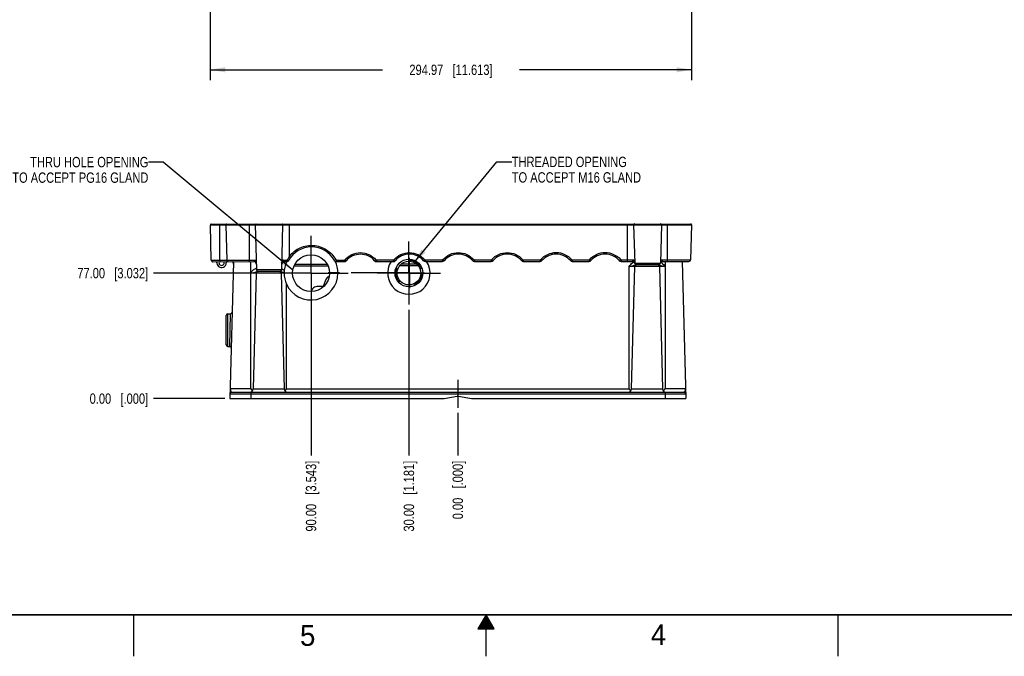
# Model space of a CAD drawing. Header units: inches. Extents: x 0 to 34, y 0 to 22.
# Tile 2 of 18: x 11.4 to 23.3, y 0 to 7.7. Entities that reach past the tile are written whole.
import ezdxf

# ---------------------------------------------------------------- set-up
doc = ezdxf.new("R2010")
doc.units = ezdxf.units.IN
doc.header["$LTSCALE"] = 1.87
doc.header["$MEASUREMENT"] = 0
doc.linetypes.add('CENTER', pattern=[0.6, 0.375, -0.075, 0.075, -0.075])
doc.linetypes.add('HIDDEN', pattern=[0.2, 0.1, -0.1])
doc.layers.get('0').update_dxf_attribs({"linetype": 'CONTINUOUS'})
for name, color, linetype in [('02___PRT_ALL_AXES', 7, 'CONTINUOUS'), ('DEFAULT_1', 7, 'CENTER'), ('DEFAULT_2', 8, 'HIDDEN'), ('DETAIL', 7, 'CONTINUOUS'), ('DIMENSIONS', 7, 'CONTINUOUS')]:
    doc.layers.add(name, color=color, linetype=linetype)
doc.styles.get("Standard").update_dxf_attribs({"font": 'txt', "width": 0.8})
doc.styles.add('TEXTSTYLE_2', font='txt')
doc.dimstyles.new('DIMSTYLE_1', dxfattribs={"dimtxt": 0.125, "dimasz": 0.18, "dimexe": 0.125, "dimexo": 0.0625, "dimgap": 0.0625, "dimtad": 0, "dimtih": 1, "dimtoh": 1, "dimlfac": 2, "dimzin": 0, "dimdsep": 46, "dimtxsty": 'STANDARD', "dimblk": '_FILLED', "dimblk1": '_FILLED', "dimblk2": '_FILLED', "dimcen": 0.09, "dimazin": 0, "dimtp": 0.01, "dimtm": 0.01, "dimtfac": 1, "dimtofl": 0, "dimtmove": 0, "dimatfit": 3, "dimldrblk": '_FILLED', "dimfxl": 1, "dimtolj": 1, "dimtzin": 0, "dimarcsym": 0})
doc.dimstyles.new('DIMSTYLE_3', dxfattribs={"dimtxt": 0.125, "dimasz": 0.18, "dimexe": 0.125, "dimexo": 0.0625, "dimgap": 0.03125, "dimtad": 0, "dimtih": 1, "dimtoh": 1, "dimlfac": 2, "dimzin": 0, "dimdsep": 46, "dimtxsty": 'STANDARD', "dimblk": '_FILLED', "dimblk1": '_FILLED', "dimblk2": '_FILLED', "dimcen": 0.09, "dimazin": 0, "dimtp": 0.01, "dimtm": 0.01, "dimtfac": 1, "dimtofl": 0, "dimtmove": 0, "dimatfit": 3, "dimldrblk": '_FILLED', "dimfxl": 1, "dimtolj": 1, "dimtzin": 0, "dimarcsym": 0})
doc.dimstyles.get("Standard").update_dxf_attribs({"dimtxt": 0.125, "dimasz": 0.18, "dimexe": 0.125, "dimexo": 0.0625, "dimgap": 0.09, "dimtad": 0, "dimtih": 1, "dimtoh": 1, "dimzin": 0, "dimdsep": 46, "dimtxsty": 'STANDARD', "dimblk": '_FILLED', "dimblk1": '_FILLED', "dimblk2": '_FILLED', "dimcen": 0.09, "dimazin": 0, "dimtol": 1, "dimtp": 0.02, "dimtm": 0.02, "dimtfac": 1, "dimtofl": 0, "dimtmove": 0, "dimatfit": 3, "dimldrblk": '_FILLED', "dimfxl": 1, "dimtolj": 1, "dimtzin": 0, "dimarcsym": 0})

# ---------------------------------------------------------------- blocks, each defined once
blk = doc.blocks.new('_FILLED')
at = {"color": 0, "linetype": 'BYBLOCK'}
blk.add_solid([(0, 0), (-1, 0.174), (-1, -0.174)], dxfattribs=at)
blk = doc.blocks.new('*D21')
at = {"layer": 'DIMENSIONS', "color": 2, "linetype": 'CONTINUOUS'}
for p, q in [((19.479, 11.013), (19.479, 6.957)), ((13.672, 7.832), (13.672, 6.957)), ((13.672, 7.082), (15.751, 7.082)), ((19.479, 7.082), (17.401, 7.082))]:
    blk.add_line(p, q, dxfattribs=at)
at = {"layer": 'DIMENSIONS', "color": 2, "linetype": 'CONTINUOUS', "xscale": 0.18, "yscale": 0.18, "zscale": 0.18, "rotation": 180}
blk.add_blockref('_FILLED', (13.672, 7.082), dxfattribs=at)
at = {"layer": 'DIMENSIONS', "color": 2, "linetype": 'CONTINUOUS', "xscale": 0.18, "yscale": 0.18, "zscale": 0.18}
blk.add_blockref('_FILLED', (19.479, 7.082), dxfattribs=at)
at = {"layer": 'DIMENSIONS', "color": 2, "linetype": 'CONTINUOUS', "insert": (16.576, 7.144), "char_height": 0.125, "width": 1.525, "attachment_point": 2, "line_spacing_factor": 0.9}
blk.add_mtext('294.97{\\ftxt.shx;\\W1.000000;\\H0.125000; }[11.613]', dxfattribs=at)
blk = doc.blocks.new('*D22')
at = {"layer": 'DIMENSIONS', "color": 2, "linetype": 'CONTINUOUS'}
blk.add_line((13.847, 3.111), (12.985, 3.111), dxfattribs=at)
at = {"layer": 'DIMENSIONS', "color": 2, "linetype": 'CONTINUOUS', "insert": (12.922, 3.174), "char_height": 0.125, "width": 1.125, "attachment_point": 3, "line_spacing_factor": 0.9}
blk.add_mtext('0.00{\\ftxt.shx;\\W1.000000;\\H0.125000; }[.000]', dxfattribs=at)
blk = doc.blocks.new('*D23')
at = {"layer": 'DIMENSIONS', "color": 2, "linetype": 'CONTINUOUS'}
blk.add_line((14.617, 4.627), (12.985, 4.627), dxfattribs=at)
at = {"layer": 'DIMENSIONS', "color": 2, "linetype": 'CONTINUOUS', "insert": (12.922, 4.689), "char_height": 0.125, "width": 1.325, "attachment_point": 3, "line_spacing_factor": 0.9}
blk.add_mtext('77.00{\\ftxt.shx;\\W1.000000;\\H0.125000; }[3.032]', dxfattribs=at)
blk = doc.blocks.new('*D24')
at = {"layer": 'DIMENSIONS', "color": 2, "linetype": 'CONTINUOUS'}
blk.add_line((14.887, 4.564), (14.887, 2.424), dxfattribs=at)
at = {"layer": 'DIMENSIONS', "color": 2, "linetype": 'CONTINUOUS', "insert": (14.825, 2.361), "char_height": 0.125, "width": 1.325, "attachment_point": 3, "rotation": 90, "line_spacing_factor": 0.9}
blk.add_mtext('90.00{\\ftxt.shx;\\W1.000000;\\H0.125000; }[3.543]', dxfattribs=at)
blk = doc.blocks.new('*D25')
at = {"layer": 'DIMENSIONS', "color": 2, "linetype": 'CONTINUOUS'}
blk.add_line((16.659, 2.938), (16.659, 2.424), dxfattribs=at)
at = {"layer": 'DIMENSIONS', "color": 2, "linetype": 'CONTINUOUS', "insert": (16.596, 2.361), "char_height": 0.125, "width": 1.125, "attachment_point": 3, "rotation": 90, "line_spacing_factor": 0.9}
blk.add_mtext('0.00{\\ftxt.shx;\\W1.000000;\\H0.125000; }[.000]', dxfattribs=at)
blk = doc.blocks.new('*D26')
at = {"layer": 'DIMENSIONS', "color": 2, "linetype": 'CONTINUOUS'}
blk.add_line((16.068, 4.184), (16.068, 2.424), dxfattribs=at)
at = {"layer": 'DIMENSIONS', "color": 2, "linetype": 'CONTINUOUS', "insert": (16.006, 2.361), "char_height": 0.125, "width": 1.325, "attachment_point": 3, "rotation": 90, "line_spacing_factor": 0.9}
blk.add_mtext('30.00{\\ftxt.shx;\\W1.000000;\\H0.125000; }[1.181]', dxfattribs=at)

msp = doc.modelspace()

# ---------------------------------------------------------------- linework, layer by layer
at = {"color": 7, "linetype": 'CONTINUOUS'}
for p, q in [((13.6723, 5.2073), (19.4789, 5.2112)), ((13.6837, 4.7839), (13.6723, 5.2073)), ((13.6821, 5.2174), (19.469, 5.2213)), ((13.7862, 4.7839), (13.7855, 5.2074)), ((13.8589, 5.2075), (13.8699, 4.784)), ((14.1404, 5.2076), (14.1415, 4.7842)), ((14.2137, 5.2077), (14.2282, 4.6661)), ((14.5339, 4.6663), (14.5478, 5.2079)), ((14.627, 4.8304), (14.6268, 5.2181)), ((18.7016, 5.2208), (18.7019, 4.768)), ((18.7806, 5.2107), (18.793, 4.7479)), ((19.1147, 5.2109), (19.1029, 4.7481)), ((19.1872, 4.7875), (19.1878, 5.211)), ((19.4789, 5.2112), (19.4681, 4.7877)), ((13.6837, 4.7839), (14.225, 4.7842)), ((13.7034, 4.7647), (14.1968, 4.765)), ((13.7511, 4.7502), (13.7511, 4.7647)), ((13.9527, 4.7649), (13.9094, 3.1112)), ((14.1589, 3.2283), (14.1589, 4.765)), ((14.537, 4.7844), (14.598, 4.7845)), ((14.5652, 4.7653), (14.5917, 4.7653)), ((15.1939, 4.7849), (15.1939, 4.7657)), ((15.1939, 4.7849), (15.2897, 4.7849)), ((15.1939, 4.7657), (15.2897, 4.7658)), ((15.2897, 4.7849), (15.2897, 4.7658)), ((15.677, 4.7852), (15.8803, 4.7853)), ((15.677, 4.7852), (15.677, 4.766)), ((15.677, 4.766), (15.8803, 4.7661)), ((15.8803, 4.7853), (15.8803, 4.7661)), ((16.2675, 4.7856), (16.4708, 4.7857)), ((16.2675, 4.7856), (16.2675, 4.7664)), ((16.2675, 4.7664), (16.4708, 4.7665)), ((16.4708, 4.7857), (16.4708, 4.7665)), ((16.8581, 4.786), (17.0614, 4.7861)), ((16.8581, 4.786), (16.8581, 4.7668)), ((16.8581, 4.7668), (17.0614, 4.7669)), ((17.0614, 4.7861), (17.0614, 4.7669)), ((17.4486, 4.7864), (17.6519, 4.7865)), ((17.4486, 4.7864), (17.4486, 4.7672)), ((17.4486, 4.7672), (17.6519, 4.7673)), ((17.6519, 4.7865), (17.6519, 4.7673)), ((18.0392, 4.7867), (18.2425, 4.7869)), ((18.0392, 4.7867), (18.0392, 4.7676)), ((18.0392, 4.7676), (18.2425, 4.7677)), ((18.2425, 4.7869), (18.2425, 4.7677)), ((18.6297, 4.7871), (18.792, 4.7872)), ((18.6297, 4.7871), (18.6297, 4.768)), ((18.6297, 4.768), (18.7645, 4.7681)), ((19.1039, 4.7875), (19.4681, 4.7877)), ((19.1314, 4.7683), (19.4484, 4.7685)), ((19.1589, 4.7683), (19.1589, 3.2283)), ((19.3649, 4.7685), (19.4083, 3.1112)), ((14.2247, 4.644), (14.2321, 4.6459)), ((14.5339, 4.6663), (14.2282, 4.6661)), ((14.2397, 4.6467), (14.2397, 4.6489)), ((14.5111, 4.6467), (14.2397, 4.6467)), ((14.5143, 4.6471), (14.2479, 4.6469)), ((14.5111, 4.6467), (14.5111, 4.6471)), ((14.5222, 4.6451), (14.5324, 4.6421)), ((14.6854, 4.7159), (15.089, 4.7162)), ((14.6937, 4.736), (15.0806, 4.7363)), ((15.9588, 4.7168), (16.1777, 4.7169)), ((15.9789, 4.7369), (16.1576, 4.737)), ((19.1589, 4.7062), (18.7258, 4.7062)), ((18.7258, 3.2283), (18.7258, 4.7062)), ((18.755, 3.2283), (18.7937, 4.7062)), ((18.793, 4.7479), (19.1029, 4.7481)), ((18.8041, 4.7252), (18.8081, 4.7254)), ((18.8081, 4.7254), (18.8081, 4.7295)), ((19.0766, 4.7254), (18.8081, 4.7254)), ((18.8127, 4.7287), (19.0832, 4.7289)), ((19.0766, 4.7254), (19.0766, 4.7289)), ((19.0909, 4.7062), (19.1296, 3.2283)), ((14.5624, 4.6275), (14.1589, 4.6275)), ((14.2247, 4.6275), (14.1881, 3.2283)), ((14.5261, 4.6275), (14.5627, 3.2283)), ((14.5919, 3.2283), (14.5919, 4.4917)), ((13.8636, 3.7605), (13.8636, 4.1155)), ((13.8829, 4.1352), (13.9174, 4.1358)), ((13.8829, 3.7408), (13.8829, 4.1352)), ((13.9061, 3.7404), (13.9174, 4.1358)), ((13.8829, 3.7408), (13.9061, 3.7404)), ((14.1589, 3.2283), (13.9125, 3.2283)), ((14.1589, 3.2283), (14.1787, 3.2038)), ((14.1881, 3.2283), (14.5627, 3.2283)), ((14.5919, 3.2283), (18.7258, 3.2283)), ((18.755, 3.2283), (19.1296, 3.2283)), ((19.139, 3.2038), (19.1589, 3.2283)), ((19.4052, 3.2283), (19.1589, 3.2283)), ((13.9094, 3.1112), (16.488, 3.1112)), ((13.911, 3.1708), (19.4067, 3.1708)), ((13.9307, 3.19), (19.3871, 3.19)), ((14.1589, 3.19), (14.1589, 3.1112)), ((16.4948, 3.1118), (16.652, 3.1395)), ((16.6657, 3.1395), (16.8229, 3.1118)), ((16.8298, 3.1112), (19.4083, 3.1112)), ((19.1589, 3.19), (19.1589, 3.1112))]:
    msp.add_line(p, q, dxfattribs=at)
at = {"color": 2, "linetype": 'CONTINUOUS'}
for p, q in [((12.75, 0), (12.75, 0.5)), ((17, 0.5), (16.902, 0.3303)), ((16.9885, 0.48), (17.0116, 0.48)), ((16.9942, 0.49), (17.0058, 0.49)), ((17.098, 0.3303), (17, 0.5)), ((17, 0), (17, 0.5)), ((21.25, 0), (21.25, 0.5)), ((16.9192, 0.36), (17.0808, 0.36)), ((16.925, 0.37), (17.0751, 0.37)), ((16.9307, 0.38), (17.0693, 0.38)), ((16.9365, 0.39), (17.0635, 0.39)), ((16.9423, 0.4), (17.0578, 0.4)), ((16.9481, 0.41), (17.052, 0.41)), ((16.9538, 0.42), (17.0462, 0.42)), ((16.9596, 0.43), (17.0404, 0.43)), ((16.9654, 0.44), (17.0347, 0.44)), ((16.9712, 0.45), (17.0289, 0.45)), ((16.9769, 0.46), (17.0231, 0.46)), ((16.9827, 0.47), (17.0173, 0.47)), ((16.902, 0.3303), (17.098, 0.3303)), ((16.9076, 0.34), (17.0924, 0.34)), ((16.9134, 0.35), (17.0866, 0.35))]:
    msp.add_line(p, q, dxfattribs=at)
at = {"color": 7, "linetype": 'CONTINUOUS'}
for points in [[(15.1045, 4.5877), (15.1042, 4.5877), (15.0842, 4.579), (15.0707, 4.5592), (15.0595, 4.5309), (15.0469, 4.4971), (15.0338, 4.4661)], [(15.0404, 4.4665), (15.0396, 4.4665), (15.0233, 4.4655), (15.0069, 4.4651), (14.9908, 4.465), (14.9748, 4.4646), (14.9592, 4.4633), (14.9439, 4.4606), (14.9295, 4.4556), (14.9162, 4.4476), (14.9045, 4.436), (14.8949, 4.4206), (14.889, 4.4048)]]:
    msp.add_lwpolyline(points, dxfattribs=at)
at = {"color": 7, "linetype": 'CONTINUOUS', "const_width": 0.02}
msp.add_lwpolyline([(0.5, 0.5), (33.5, 0.5)], dxfattribs=at)
at = {"color": 7, "linetype": 'CONTINUOUS'}
for centre, radius, start, end in [((13.6822, 5.2076), 0.00984, 90.03809, 181.53809), ((14.2235, 5.208), 0.00984, 90.03809, 181.53809), ((14.5379, 5.2082), 0.00984, 358.53809, 90.03809), ((18.7904, 5.211), 0.00984, 90.03809, 181.53809), ((19.1049, 5.2112), 0.00984, 358.53809, 90.03809), ((19.469, 5.2114), 0.00984, 358.53809, 90.03809), ((14.8929, 4.6277), 0.315, 29.09737, 150.97881), ((13.7034, 4.7844), 0.0197, 181.53809, 270.03809), ((13.9126, 4.7344), 0.0394, 358.5, 52.06065), ((14.1968, 4.7355), 0.0295, 1.53809, 90.03809), ((14.5653, 4.7357), 0.0295, 90.03809, 178.53809), ((14.8872, 4.627), 0.3248, 154.78619, 204.61998), ((14.5917, 4.7948), 0.0295, 270.03809, 330.97881), ((14.9278, 4.6426), 0.3546, 148.01578, 155.51541), ((14.8913, 4.6284), 0.3326, 142.18157, 142.60649), ((15.1939, 4.7952), 0.0295, 209.09737, 270.03809), ((14.8872, 4.627), 0.3248, 0, 26.30498), ((15.2897, 4.7953), 0.0295, 270.03809, 319.20587), ((15.4835, 4.6281), 0.2264, 40.87031, 139.20587), ((15.677, 4.7955), 0.0295, 220.87031, 270.03809), ((15.8803, 4.7957), 0.0295, 270.03809, 319.20587), ((16.074, 4.6285), 0.2264, 40.87031, 139.20587), ((16.2675, 4.7959), 0.0295, 220.87031, 270.03809), ((16.4708, 4.7961), 0.0295, 270.03809, 319.20587), ((16.6646, 4.6289), 0.2264, 40.87031, 139.20587), ((16.8581, 4.7963), 0.0295, 220.87031, 270.03809), ((17.0614, 4.7965), 0.0295, 270.03809, 319.20587), ((17.2551, 4.6293), 0.2264, 40.87031, 139.20587), ((17.4486, 4.7967), 0.0295, 220.87031, 270.03809), ((17.6519, 4.7968), 0.0295, 270.03809, 319.20587), ((17.8457, 4.6297), 0.2264, 40.87031, 139.20587), ((18.0392, 4.7971), 0.0295, 220.87031, 270.03809), ((18.2425, 4.7972), 0.0295, 270.03809, 319.20587), ((18.4362, 4.63), 0.2264, 40.87031, 139.20587), ((18.6297, 4.7975), 0.0295, 220.87031, 270.03809), ((18.7644, 4.7833), 0.0152, 270.10984, 276.92584), ((18.7645, 4.7385), 0.0295, 11.57505, 90.03809), ((18.8104, 4.6864), 0.0777, 109.30476, 114.41748), ((19.1314, 4.7388), 0.0295, 90.03809, 168.50113), ((19.0727, 4.683), 0.0814, 62.41773, 64.41604), ((19.07, 4.678), 0.0871, 55.60698, 62.3519), ((19.4484, 4.7882), 0.0197, 270.03809, 358.53809), ((14.2402, 4.6144), 0.0706, 100.24188, 105.02442), ((14.2444, 4.627), 0.0197, 90, 178.5), ((14.2479, 4.6666), 0.0197, 181.53809, 270.03809), ((14.5064, 4.627), 0.0197, 1.5, 90), ((14.5143, 4.6668), 0.0197, 270.03809, 358.53809), ((14.5091, 4.6096), 0.0756, 66.1709, 70.47537), ((18.8127, 4.7484), 0.0197, 181.53809, 270.03809), ((18.8134, 4.7057), 0.0197, 90, 178.5), ((18.8339, 4.7091), 0.0197, 57.63712, 90.03809), ((19.062, 4.7092), 0.0197, 90.03809, 123.06878), ((19.0713, 4.7057), 0.0197, 1.5, 90), ((19.0832, 4.7486), 0.0197, 270.03809, 358.53809), ((19.0216, 4.4728), 0.2597, 73.44546, 74.04582), ((13.8833, 4.1155), 0.0197, 91, 180), ((13.9171, 4.1555), 0.0197, 271, 358.5), ((13.8833, 3.7605), 0.0197, 180, 269), ((13.9057, 3.7207), 0.0197, 358.5, 89), ((14.1487, 3.2293), 0.0394, 270, 358.5), ((14.6021, 3.2293), 0.0394, 181.5, 270), ((18.7157, 3.2293), 0.0394, 270, 358.5), ((19.169, 3.2293), 0.0394, 181.5, 270), ((13.9307, 3.1703), 0.0197, 90, 178.5), ((16.488, 3.1506), 0.0394, 270, 280), ((16.6589, 3.1008), 0.0394, 80, 100), ((16.8298, 3.1506), 0.0394, 260, 270), ((19.3871, 3.1703), 0.0197, 1.5, 90)]:
    msp.add_arc(centre, radius, start, end, dxfattribs=at)
for points, knots in [([(13.7859, 5.2175), (13.7856, 5.2175), (13.7859, 5.2159), (13.7854, 5.2144), (13.7855, 5.211), (13.7855, 5.2087), (13.7855, 5.2074)], [0, 0, 0, 0, 0.0781175, 0.2956546, 0.6205479, 1, 1, 1, 1]), ([(13.8684, 5.2176), (13.8659, 5.2176), (13.8607, 5.2153), (13.8588, 5.21), (13.8589, 5.2075)], [0, 0, 0, 0, 0.4942262, 1, 1, 1, 1]), ([(14.1412, 5.2177), (14.1409, 5.2177), (14.1409, 5.2162), (14.1405, 5.2146), (14.1405, 5.2112), (14.1404, 5.2089), (14.1404, 5.2076)], [0, 0, 0, 0, 0.0811591, 0.2985926, 0.6222578, 1, 1, 1, 1]), ([(19.187, 5.2211), (19.1873, 5.2211), (19.1873, 5.2196), (19.1877, 5.2179), (19.1877, 5.2146), (19.1878, 5.2123), (19.1878, 5.211)], [0, 0, 0, 0, 0.0813387, 0.2987669, 0.6223593, 1, 1, 1, 1]), ([(14.6285, 4.8323), (14.662, 4.8754), (14.7519, 4.946), (14.9195, 4.9746), (15.0808, 4.9208), (15.1588, 4.8375), (15.1853, 4.7899)], [0, 0, 0, 0, 0.2501475, 0.5002871, 0.7502326, 1, 1, 1, 1]), ([(15.2972, 4.7883), (15.32, 4.8148), (15.3779, 4.8584), (15.4834, 4.8813), (15.5888, 4.8584), (15.6467, 4.815), (15.6695, 4.7886)], [0, 0, 0, 0, 0.250135, 0.5002554, 0.7502141, 1, 1, 1, 1]), ([(15.8877, 4.7887), (15.9106, 4.8152), (15.9684, 4.8588), (16.0739, 4.8816), (16.1794, 4.8588), (16.2372, 4.8154), (16.2601, 4.789)], [0, 0, 0, 0, 0.250135, 0.5002554, 0.7502141, 1, 1, 1, 1]), ([(16.4783, 4.7891), (16.5011, 4.8156), (16.559, 4.8591), (16.6645, 4.882), (16.77, 4.8592), (16.8278, 4.8158), (16.8506, 4.7894)], [0, 0, 0, 0, 0.250135, 0.5002554, 0.7502141, 1, 1, 1, 1]), ([(17.0688, 4.7895), (17.0917, 4.816), (17.1495, 4.8595), (17.255, 4.8824), (17.3605, 4.8596), (17.4183, 4.8161), (17.4412, 4.7898)], [0, 0, 0, 0, 0.250135, 0.5002554, 0.7502141, 1, 1, 1, 1]), ([(17.6594, 4.7899), (17.6822, 4.8164), (17.7401, 4.8599), (17.8456, 4.8828), (17.9511, 4.86), (18.0089, 4.8165), (18.0317, 4.7902)], [0, 0, 0, 0, 0.250135, 0.5002554, 0.7502141, 1, 1, 1, 1]), ([(18.2499, 4.7903), (18.2728, 4.8167), (18.3306, 4.8603), (18.4361, 4.8832), (18.5416, 4.8604), (18.5995, 4.8169), (18.6223, 4.7905)], [0, 0, 0, 0, 0.250135, 0.5002554, 0.7502141, 1, 1, 1, 1]), ([(13.7862, 4.7839), (13.7862, 4.7815), (13.7863, 4.7769), (13.7864, 4.7716), (13.7866, 4.7682), (13.7866, 4.7663), (13.7868, 4.7655), (13.7869, 4.7648), (13.787, 4.7648)], [0, 0, 0, 0, 0.3836675, 0.706992, 0.8305695, 0.9225592, 0.9793917, 1, 1, 1, 1]), ([(13.8699, 4.784), (13.87, 4.7791), (13.874, 4.769), (13.8841, 4.7648), (13.8889, 4.7648)], [0, 0, 0, 0, 0.5056295, 1, 1, 1, 1]), ([(14.1415, 4.7842), (14.1416, 4.7817), (14.1416, 4.7771), (14.1419, 4.7713), (14.1423, 4.7673), (14.1426, 4.7656), (14.1428, 4.765), (14.143, 4.765)], [0, 0, 0, 0, 0.3815019, 0.7032648, 0.9185291, 0.9762253, 1, 1, 1, 1]), ([(14.225, 4.7842), (14.2251, 4.7795), (14.2175, 4.7728), (14.2075, 4.7675), (14.2004, 4.765), (14.1968, 4.765)], [0, 0, 0, 0, 0.39691, 0.6939871, 1, 1, 1, 1]), ([(14.537, 4.7844), (14.5368, 4.7797), (14.5445, 4.773), (14.5545, 4.7677), (14.5616, 4.7653), (14.5652, 4.7653)], [0, 0, 0, 0, 0.3970102, 0.6940691, 1, 1, 1, 1]), ([(14.598, 4.7845), (14.598, 4.7799), (14.5976, 4.7739), (14.5941, 4.7653), (14.5917, 4.7653)], [0, 0, 0, 0, 0.6582038, 1, 1, 1, 1]), ([(14.6051, 4.7895), (14.6068, 4.7885), (14.6099, 4.7866), (14.6141, 4.7839), (14.6161, 4.7822), (14.6177, 4.7809), (14.6175, 4.7805)], [0, 0, 0, 0, 0.3919441, 0.709813, 0.9178706, 1, 1, 1, 1]), ([(14.627, 4.8304), (14.629, 4.8289), (14.6326, 4.8261), (14.637, 4.8229), (14.6398, 4.8209), (14.6413, 4.8197), (14.642, 4.8194), (14.6426, 4.8188), (14.6427, 4.8189)], [0, 0, 0, 0, 0.3831183, 0.7076912, 0.8316251, 0.9235136, 0.9802548, 1, 1, 1, 1]), ([(15.1853, 4.7899), (15.1831, 4.7887), (15.1791, 4.7865), (15.1744, 4.7839), (15.1713, 4.7824), (15.1696, 4.7814), (15.1688, 4.7812), (15.1682, 4.7807), (15.1681, 4.7809)], [0, 0, 0, 0, 0.3828237, 0.7074045, 0.8313946, 0.9233476, 0.9801542, 1, 1, 1, 1]), ([(15.2972, 4.7883), (15.299, 4.7867), (15.3025, 4.7838), (15.3066, 4.7802), (15.3093, 4.7781), (15.3107, 4.7769), (15.3115, 4.7765), (15.312, 4.7759), (15.3121, 4.776)], [0, 0, 0, 0, 0.3832327, 0.7078053, 0.8317185, 0.9235826, 0.9802981, 1, 1, 1, 1]), ([(15.6695, 4.7886), (15.6677, 4.787), (15.6642, 4.784), (15.6601, 4.7805), (15.6574, 4.7784), (15.656, 4.7771), (15.6552, 4.7767), (15.6547, 4.7761), (15.6546, 4.7762)], [0, 0, 0, 0, 0.3832324, 0.7078048, 0.8317182, 0.9235824, 0.980298, 1, 1, 1, 1]), ([(15.8877, 4.7887), (15.8896, 4.7871), (15.8931, 4.7842), (15.8972, 4.7806), (15.8998, 4.7785), (15.9013, 4.7772), (15.902, 4.7769), (15.9025, 4.7763), (15.9026, 4.7764)], [0, 0, 0, 0, 0.3832327, 0.7078053, 0.8317185, 0.9235826, 0.9802981, 1, 1, 1, 1]), ([(16.2601, 4.789), (16.2582, 4.7874), (16.2547, 4.7844), (16.2506, 4.7809), (16.248, 4.7787), (16.2465, 4.7775), (16.2458, 4.7771), (16.2453, 4.7765), (16.2452, 4.7766)], [0, 0, 0, 0, 0.3832324, 0.7078048, 0.8317182, 0.9235824, 0.980298, 1, 1, 1, 1]), ([(16.4783, 4.7891), (16.4801, 4.7875), (16.4836, 4.7846), (16.4877, 4.781), (16.4904, 4.7789), (16.4918, 4.7776), (16.4926, 4.7773), (16.4931, 4.7767), (16.4932, 4.7768)], [0, 0, 0, 0, 0.3832327, 0.7078053, 0.8317185, 0.9235826, 0.9802981, 1, 1, 1, 1]), ([(16.8506, 4.7894), (16.8488, 4.7877), (16.8453, 4.7848), (16.8412, 4.7813), (16.8385, 4.7791), (16.8371, 4.7779), (16.8363, 4.7775), (16.8358, 4.7769), (16.8357, 4.777)], [0, 0, 0, 0, 0.3832324, 0.7078048, 0.8317182, 0.9235824, 0.980298, 1, 1, 1, 1]), ([(17.0688, 4.7895), (17.0707, 4.7879), (17.0742, 4.7849), (17.0783, 4.7814), (17.081, 4.7793), (17.0824, 4.778), (17.0831, 4.7777), (17.0836, 4.7771), (17.0837, 4.7772)], [0, 0, 0, 0, 0.3832327, 0.7078053, 0.8317185, 0.9235826, 0.9802981, 1, 1, 1, 1]), ([(17.4412, 4.7898), (17.4393, 4.7881), (17.4359, 4.7852), (17.4317, 4.7817), (17.4291, 4.7795), (17.4277, 4.7783), (17.4269, 4.7779), (17.4264, 4.7773), (17.4263, 4.7774)], [0, 0, 0, 0, 0.3832324, 0.7078048, 0.8317182, 0.9235824, 0.980298, 1, 1, 1, 1]), ([(17.6594, 4.7899), (17.6612, 4.7883), (17.6647, 4.7853), (17.6688, 4.7818), (17.6715, 4.7797), (17.6729, 4.7784), (17.6737, 4.7781), (17.6742, 4.7775), (17.6743, 4.7776)], [0, 0, 0, 0, 0.3832327, 0.7078053, 0.8317185, 0.9235826, 0.9802981, 1, 1, 1, 1]), ([(18.0317, 4.7902), (18.0299, 4.7885), (18.0264, 4.7856), (18.0223, 4.7821), (18.0196, 4.7799), (18.0182, 4.7787), (18.0174, 4.7783), (18.0169, 4.7777), (18.0168, 4.7778)], [0, 0, 0, 0, 0.3832324, 0.7078048, 0.8317182, 0.9235824, 0.980298, 1, 1, 1, 1]), ([(18.2499, 4.7903), (18.2518, 4.7887), (18.2553, 4.7857), (18.2594, 4.7822), (18.2621, 4.7801), (18.2635, 4.7788), (18.2642, 4.7785), (18.2647, 4.7779), (18.2648, 4.7779)], [0, 0, 0, 0, 0.3832327, 0.7078053, 0.8317185, 0.9235826, 0.9802981, 1, 1, 1, 1]), ([(18.6223, 4.7905), (18.6204, 4.7889), (18.617, 4.786), (18.6128, 4.7824), (18.6102, 4.7803), (18.6088, 4.779), (18.608, 4.7787), (18.6075, 4.7781), (18.6074, 4.7782)], [0, 0, 0, 0, 0.3832324, 0.7078048, 0.8317182, 0.9235824, 0.980298, 1, 1, 1, 1]), ([(18.792, 4.7872), (18.792, 4.7842), (18.7868, 4.7771), (18.7802, 4.7735), (18.776, 4.7715)], [0, 0, 0, 0, 0.3969746, 1, 1, 1, 1]), ([(18.776, 4.7715), (18.7807, 4.7695), (18.7893, 4.7631), (18.7929, 4.7528), (18.793, 4.7479)], [0, 0, 0, 0, 0.5115617, 1, 1, 1, 1]), ([(19.1029, 4.7481), (19.103, 4.753), (19.1066, 4.7633), (19.1151, 4.7697), (19.1199, 4.7717)], [0, 0, 0, 0, 0.4884166, 1, 1, 1, 1]), ([(19.1039, 4.7875), (19.1038, 4.7844), (19.109, 4.7773), (19.1157, 4.7737), (19.1199, 4.7717)], [0, 0, 0, 0, 0.3970038, 1, 1, 1, 1]), ([(19.1872, 4.7875), (19.1872, 4.7851), (19.1872, 4.7805), (19.1869, 4.7747), (19.1865, 4.7707), (19.1862, 4.769), (19.1859, 4.7683), (19.1858, 4.7683)], [0, 0, 0, 0, 0.3813766, 0.70305, 0.9183, 0.9760484, 1, 1, 1, 1]), ([(14.1589, 4.6275), (14.1668, 4.6393), (14.183, 4.6629), (14.2082, 4.6789), (14.2219, 4.6826)], [0, 0, 0, 0, 0.5019033, 1, 1, 1, 1]), ([(14.1589, 4.6275), (14.1707, 4.6299), (14.193, 4.6341), (14.2146, 4.6411), (14.2247, 4.644)], [0, 0, 0, 0, 0.5344693, 1, 1, 1, 1]), ([(14.5324, 4.6421), (14.5347, 4.6414), (14.5446, 4.6382), (14.5547, 4.6355), (14.5625, 4.6337)], [0, 0, 0, 0, 0.2371618, 1, 1, 1, 1]), ([(18.7258, 4.7062), (18.7381, 4.7087), (18.7559, 4.7123), (18.7785, 4.7184), (18.7889, 4.7218), (18.794, 4.7232)], [0, 0, 0, 0, 0.5336119, 0.7734026, 1, 1, 1, 1]), ([(19.0956, 4.7218), (19.1054, 4.7189), (19.1262, 4.7127), (19.1475, 4.7085), (19.1589, 4.7062)], [0, 0, 0, 0, 0.4683118, 1, 1, 1, 1]), ([(13.9125, 3.2283), (13.9123, 3.2198), (13.9146, 3.2073), (13.9219, 3.1943), (13.9278, 3.19), (13.9307, 3.19)], [0, 0, 0, 0, 0.5658598, 0.810951, 1, 1, 1, 1]), ([(14.5717, 3.2043), (14.5732, 3.2062), (14.5798, 3.2143), (14.5867, 3.2222), (14.5919, 3.2283)], [0, 0, 0, 0, 0.2319466, 1, 1, 1, 1]), ([(18.7258, 3.2283), (18.7276, 3.2262), (18.7344, 3.2183), (18.7412, 3.2103), (18.746, 3.2043)], [0, 0, 0, 0, 0.2622735, 1, 1, 1, 1]), ([(19.3871, 3.19), (19.3899, 3.19), (19.3958, 3.1943), (19.4031, 3.2073), (19.4055, 3.2198), (19.4052, 3.2283)], [0, 0, 0, 0, 0.1890584, 0.4341504, 1, 1, 1, 1])]:
    msp.add_open_spline(points, degree=3, knots=knots, dxfattribs=at)
for points in [[(14.598, 4.7845), (14.6009, 4.7845), (14.6039, 4.7869), (14.6051, 4.7895)], [(15.1853, 4.7899), (15.1869, 4.787), (15.1906, 4.7849), (15.1939, 4.7849)], [(15.2897, 4.7849), (15.2925, 4.7849), (15.2954, 4.7863), (15.2972, 4.7883)], [(15.6695, 4.7886), (15.6713, 4.7865), (15.6742, 4.7852), (15.677, 4.7852)], [(15.8803, 4.7853), (15.883, 4.7853), (15.8859, 4.7867), (15.8877, 4.7887)], [(16.2601, 4.789), (16.2619, 4.7869), (16.2648, 4.7856), (16.2675, 4.7856)], [(16.4708, 4.7857), (16.4736, 4.7857), (16.4765, 4.7871), (16.4783, 4.7891)], [(16.8506, 4.7894), (16.8524, 4.7873), (16.8554, 4.786), (16.8581, 4.786)], [(17.0614, 4.7861), (17.0641, 4.7861), (17.067, 4.7874), (17.0688, 4.7895)], [(17.4412, 4.7898), (17.443, 4.7877), (17.4459, 4.7864), (17.4486, 4.7864)], [(17.6519, 4.7865), (17.6547, 4.7865), (17.6576, 4.7878), (17.6594, 4.7899)], [(18.0317, 4.7902), (18.0335, 4.7881), (18.0365, 4.7867), (18.0392, 4.7867)], [(18.2425, 4.7869), (18.2452, 4.7869), (18.2481, 4.7882), (18.2499, 4.7903)], [(18.6223, 4.7905), (18.6241, 4.7885), (18.627, 4.7871), (18.6297, 4.7871)], [(18.776, 4.7715), (18.7729, 4.77), (18.7697, 4.7686), (18.7663, 4.7682)], [(18.7677, 4.7513), (18.7711, 4.7535), (18.7746, 4.7554), (18.7783, 4.7571)], [(19.1199, 4.7717), (19.1224, 4.7706), (19.1249, 4.7694), (19.1276, 4.7688)], [(19.1276, 4.7688), (19.1288, 4.7685), (19.1301, 4.7683), (19.1314, 4.7683)], [(14.2321, 4.6459), (14.2346, 4.6463), (14.2371, 4.6467), (14.2397, 4.6467)], [(14.5111, 4.6467), (14.5148, 4.6467), (14.5185, 4.646), (14.5222, 4.6451)], [(14.5396, 4.6788), (14.5487, 4.6748), (14.5571, 4.669), (14.5643, 4.6622)], [(18.7258, 4.7062), (18.7375, 4.7231), (18.7504, 4.7403), (18.7677, 4.7513)], [(18.794, 4.7232), (18.7973, 4.7241), (18.8007, 4.7248), (18.8041, 4.7252)], [(19.0766, 4.7254), (19.0791, 4.7254), (19.0816, 4.7251), (19.084, 4.7247)], [(19.084, 4.7247), (19.087, 4.7242), (19.09, 4.7234), (19.093, 4.7225)], [(19.1192, 4.7499), (19.1354, 4.7388), (19.1476, 4.7224), (19.1589, 4.7062)]]:
    msp.add_open_spline(points, degree=3, dxfattribs=at)
at = {"layer": '02___PRT_ALL_AXES', "color": 7, "linetype": 'CENTER'}
for p, q in [((14.8872, 4.627), (14.8872, 5.0768)), ((16.0683, 4.627), (16.0683, 5.0079)), ((14.8872, 4.627), (14.4374, 4.627)), ((14.8872, 4.627), (14.8872, 4.1772)), ((14.8872, 4.627), (15.337, 4.627)), ((16.0683, 4.627), (15.6874, 4.627)), ((16.0683, 4.627), (16.0683, 4.2461)), ((16.0683, 4.627), (16.4492, 4.627)), ((16.6589, 3.3366), (16.6589, 3.0001))]:
    msp.add_line(p, q, dxfattribs=at)
at = {"layer": '02___PRT_ALL_AXES', "color": 7, "linetype": 'CONTINUOUS'}
msp.add_line((13.8636, 4.7648), (13.8636, 4.7502), dxfattribs=at)
for centre, radius in [((14.8872, 4.627), 0.2224), ((16.0683, 4.627), 0.1673), ((16.0683, 4.627), 0.1427)]:
    msp.add_circle(centre, radius, dxfattribs=at)
for centre, radius, start, end in [((13.8073, 4.7502), 0.0563, 165.76163, 360), ((13.8073, 4.7502), 0.0312, 152.14481, 27.92966), ((16.0683, 4.627), 0.2559, 146.79667, 33.28074), ((14.8872, 4.627), 0.3248, 204.61998, 360)]:
    msp.add_arc(centre, radius, start, end, dxfattribs=at)
at = {"layer": 'DEFAULT_1', "color": 7, "linetype": 'CENTER'}
for q in [(16.074, 4.8101), (15.0198, 4.6285), (16.074, 4.4469), (16.2556, 4.6285)]:
    msp.add_line((16.074, 4.6285), q, dxfattribs=at)
at = {"layer": 'DEFAULT_2', "color": 8, "linetype": 'HIDDEN'}
msp.add_circle((16.0683, 4.627), 0.1575, dxfattribs=at)

# ---------------------------------------------------------------- texts
at = {"color": 2, "linetype": 'CONTINUOUS', "char_height": 0.25, "width": 0.25, "attachment_point": 1, "line_spacing_factor": 0.9, "style": 'TEXTSTYLE_2'}
for s, insert in [('5', (14.754, 0.3762)), ('4', (18.9884, 0.3869))]:
    msp.add_mtext(s, dxfattribs=dict(at, insert=insert))
at = {"layer": 'DETAIL', "color": 2, "linetype": 'CONTINUOUS', "char_height": 0.125, "line_spacing_factor": 0.9}
for s, insert, width, attachment_point in [('THRU HOLE OPENING\\PTO ACCEPT PG16 GLAND', (12.9244, 6.0296), 2, 3), ('THREADED OPENING\\PTO ACCEPT M16 GLAND', (17.3095, 6.0322), 1.9, 1)]:
    msp.add_mtext(s, dxfattribs=dict(at, insert=insert, width=width, attachment_point=attachment_point))

# ---------------------------------------------------------------- dimensions: what is measured, and where the dimension line sits
at = {"layer": 'DIMENSIONS', "color": 2, "linetype": 'CONTINUOUS'}
dim = msp.add_linear_dim(base=(19.4789, 7.0816), p1=(13.6723, 7.8941), p2=(19.4789, 11.0751), dimstyle='DIMSTYLE_1', dxfattribs=at)
dim.commit()
dim.dimension.update_dxf_attribs({"geometry": '*D21', "text_midpoint": (16.5756, 7.0816), "dimtype": 160})
for feature_location, offset, dtype, origin, picture, middle in [((14.6171, 4.627), (-1.6323, 0), 0, (14.4374, 3.1112), '*D23', (12.2598, 4.627)), ((14.8872, 4.5645), (0, -2.1407), 1, (16.6589, 3.0001), '*D24', (14.8872, 1.6987)), ((16.0683, 4.1836), (0, -1.7598), 1, (16.6589, 4.2461), '*D26', (16.0683, 1.6987)), ((13.8469393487, 3.1112214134), (-0.8621267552, 0), 0, (13.9094393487, 3.1112214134), '*D22', (12.3598125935, 3.1112214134)), ((16.6588677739, 2.9376294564), (0, -0.513908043), 1, (16.6588677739, 3.0001294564), '*D25', (16.6588677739, 1.7987214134))]:
    dim = msp.add_ordinate_dim(feature_location=feature_location, offset=offset, dtype=dtype, origin=origin, dimstyle='DIMSTYLE_3', dxfattribs=at)
    dim.commit()
    dim.dimension.update_dxf_attribs({"geometry": picture, "text_midpoint": middle})

# ---------------------------------------------------------------- leaders
at = {"layer": 'DETAIL', "color": 2, "linetype": 'CONTINUOUS'}
for points in [[(14.6678, 4.6631), (13.1044, 5.9671), (12.9244, 5.9671)], [(16.1311, 4.7551), (17.1295, 5.9697), (17.3095, 5.9697)]]:
    msp.add_leader(points, dimstyle='STANDARD', override={"dimtad": 0}, dxfattribs=at)

doc.saveas('drawing.dxf')
